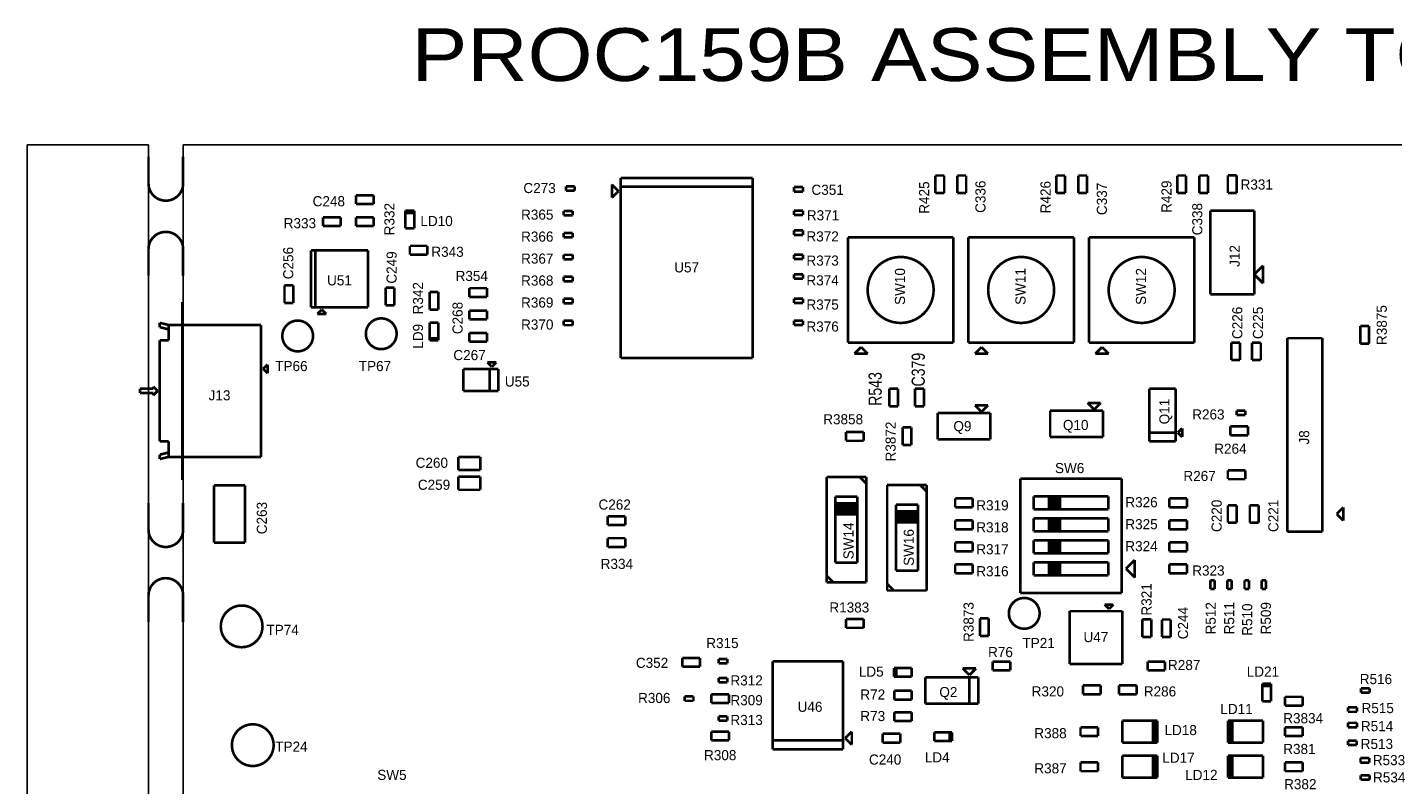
# Model space of a CAD drawing. Extents: x -12 to 112, y -8 to 110.
# Tile 5 of 6: x -12 to 67, y 66 to 110. Entities that reach past the tile are written whole.
import ezdxf
from ezdxf.enums import TextEntityAlignment as Align

# ---------------------------------------------------------------- set-up
doc = ezdxf.new("R2010")
doc.units = 0
for name, color, linetype in [('BG_OUTLINE', 1, 'CONTINUOUS'), ('PG_ASSEMBLY_TOP', 4, 'CONTINUOUS'), ('RD_ASSEMBLY_TOP', 5, 'CONTINUOUS')]:
    doc.layers.add(name, color=color, linetype=linetype)

msp = doc.modelspace()

# ---------------------------------------------------------------- linework, layer by layer
at = {"layer": 'BG_OUTLINE'}
for points in [[(-4.933188, 103.124), (-11.933174, 103.124)], [(-11.933174, 103.124), (-11.933174, -6.083305)], [(-4.933188, -6.083305), (-4.933188, 103.124)], [(-2.933192, 103.124), (102.826807, 103.124)], [(-2.933192, 6.1976), (-2.933192, 103.124)]]:
    msp.add_lwpolyline(points, dxfattribs=at)
at = {"layer": 'BG_OUTLINE', "const_width": 0.1524}
for points in [[(-4.933188, 102.429561), (-4.933188, 100.889559)], [(-2.933192, 100.889559), (-2.933192, 102.429561)], [(-4.933188, 95.549565), (-4.933188, 97.089567)], [(-2.933192, 97.089567), (-2.933192, 95.549565)], [(-2.980947, 94.0435), (-2.980947, 83.7565)], [(-4.933188, 82.421773), (-4.933188, 80.881771)], [(-2.933192, 80.881771), (-2.933192, 82.421773)], [(-4.933188, 75.541777), (-4.933188, 77.081779)], [(-2.933192, 77.081779), (-2.933192, 75.541777)]]:
    msp.add_lwpolyline(points, dxfattribs=at)
for points in [[(-4.933188, 100.889559, 0.414214), (-3.93319, 99.889561)], [(-3.93319, 99.889561, 0.414214), (-2.933192, 100.889559)], [(-4.933188, 97.089567, -0.414214), (-3.93319, 98.089565)], [(-3.93319, 98.089565, -0.414214), (-2.933192, 97.089567)], [(-4.933188, 80.881771, 0.414214), (-3.93319, 79.881773)], [(-3.93319, 79.881773, 0.414214), (-2.933192, 80.881771)], [(-4.933188, 77.081779, -0.414214), (-3.93319, 78.081777)], [(-3.93319, 78.081777, -0.414214), (-2.933192, 77.081779)]]:
    msp.add_lwpolyline(points, format="xyb", dxfattribs=at)
at = {"layer": 'PG_ASSEMBLY_TOP', "const_width": 0.1524}
for points in [[(29.957253, 101.207514), (22.337253, 101.207514)], [(22.337253, 101.207514), (22.337253, 100.699514)], [(29.957253, 90.793514), (29.957253, 101.207514)], [(40.513, 101.346), (40.513, 100.33)], [(41.021, 101.346), (40.513, 101.346)], [(41.021, 100.33), (41.021, 101.346)], [(42.291, 101.346), (41.783, 101.346)], [(41.783, 101.346), (41.783, 100.33)], [(42.291, 100.33), (42.291, 101.346)], [(47.498, 101.346), (47.498, 100.33)], [(48.006, 101.346), (47.498, 101.346)], [(48.006, 100.33), (48.006, 101.346)], [(49.276, 101.346), (48.768, 101.346)], [(48.768, 101.346), (48.768, 100.33)], [(49.276, 100.33), (49.276, 101.346)], [(54.483, 101.346), (54.483, 100.33)], [(54.991, 101.346), (54.483, 101.346)], [(54.991, 100.33), (54.991, 101.346)], [(56.261, 101.346), (55.753, 101.346)], [(55.753, 101.346), (55.753, 100.33)], [(56.261, 100.33), (56.261, 101.346)], [(57.912, 101.357204), (57.404, 101.357204)], [(57.404, 101.357204), (57.404, 100.341204)], [(57.912, 100.341204), (57.912, 101.357204)], [(8.068996, 100.203), (7.052996, 100.203)], [(7.052996, 100.203), (7.052996, 99.695)], [(8.068996, 99.695), (8.068996, 100.203)], [(19.685, 100.722486), (19.177, 100.722486)], [(19.177, 100.722486), (19.177, 100.468486)], [(19.177, 100.468486), (19.685, 100.468486)], [(19.685, 100.468486), (19.685, 100.722486)], [(22.210253, 100.445514), (21.829253, 100.826514)], [(21.829253, 100.826514), (21.829253, 100.064514)], [(21.829253, 100.064514), (22.210253, 100.445514)], [(29.957253, 100.699514), (22.337253, 100.699514)], [(22.337253, 100.699514), (22.337253, 90.793514)], [(22.337253, 100.699514), (29.957253, 100.699514)], [(32.862708, 100.6729), (32.354708, 100.6729)], [(32.354708, 100.6729), (32.354708, 100.4189)], [(32.354708, 100.4189), (32.862708, 100.4189)], [(32.862708, 100.4189), (32.862708, 100.6729)], [(40.513, 100.33), (41.021, 100.33)], [(41.783, 100.33), (42.291, 100.33)], [(47.498, 100.33), (48.006, 100.33)], [(48.768, 100.33), (49.276, 100.33)], [(54.483, 100.33), (54.991, 100.33)], [(55.753, 100.33), (56.261, 100.33)], [(57.404, 100.341204), (57.912, 100.341204)], [(7.052996, 99.695), (8.068996, 99.695)], [(10.414, 99.314), (9.906, 99.314)], [(9.906, 99.314), (9.906, 98.298)], [(10.414, 99.187), (10.414, 99.314)], [(19.558, 99.302514), (19.05, 99.302514)], [(19.05, 99.302514), (19.05, 99.048514)], [(19.558, 99.048514), (19.558, 99.302514)], [(32.862708, 99.314), (32.354708, 99.314)], [(32.354708, 99.314), (32.354708, 99.06)], [(32.862708, 99.06), (32.862708, 99.314)], [(58.928, 99.314), (56.388, 99.314)], [(56.388, 99.314), (56.388, 94.488)], [(58.928, 94.488), (58.928, 99.314)], [(6.163996, 98.933), (5.147996, 98.933)], [(5.147996, 98.933), (5.147996, 98.425)], [(6.163996, 98.425), (6.163996, 98.933)], [(8.068996, 98.933), (7.052996, 98.933)], [(7.052996, 98.933), (7.052996, 98.425)], [(8.068996, 98.425), (8.068996, 98.933)], [(9.906, 99.187), (10.414, 99.187)], [(10.414, 99.187), (9.906, 99.187)], [(10.414, 98.298), (10.414, 99.187)], [(19.05, 99.048514), (19.558, 99.048514)], [(32.354708, 99.06), (32.862708, 99.06)], [(5.147996, 98.425), (6.163996, 98.425)], [(7.052996, 98.425), (8.068996, 98.425)], [(9.906, 98.298), (10.414, 98.298)], [(19.558, 98.032514), (19.05, 98.032514)], [(19.05, 98.032514), (19.05, 97.778514)], [(19.05, 97.778514), (19.558, 97.778514)], [(19.558, 97.778514), (19.558, 98.032514)], [(32.862708, 98.171), (32.354708, 98.171)], [(32.354708, 98.171), (32.354708, 97.917)], [(32.354708, 97.917), (32.862708, 97.917)], [(32.862708, 97.917), (32.862708, 98.171)], [(41.5544, 97.780714), (35.4584, 97.780714)], [(35.4584, 97.780714), (35.4584, 91.684714)], [(41.5544, 91.684714), (41.5544, 97.780714)], [(48.514, 97.780711), (42.418, 97.780711)], [(42.418, 97.780711), (42.418, 91.684711)], [(48.514, 91.684711), (48.514, 97.780711)], [(55.4736, 97.780711), (49.3776, 97.780711)], [(49.3776, 97.780711), (49.3776, 91.684711)], [(55.4736, 91.684711), (55.4736, 97.780711)], [(7.747, 97.028), (4.445, 97.028)], [(4.445, 97.028), (4.445, 93.726)], [(4.699, 97.028), (4.699, 93.726)], [(4.699, 93.726), (4.699, 97.028)], [(7.747, 93.726), (7.747, 97.028)], [(11.176, 97.282), (10.16, 97.282)], [(10.16, 97.282), (10.16, 96.774)], [(11.176, 96.774), (11.176, 97.282)], [(10.16, 96.774), (11.176, 96.774)], [(19.558, 96.762514), (19.05, 96.762514)], [(19.05, 96.762514), (19.05, 96.508514)], [(19.05, 96.508514), (19.558, 96.508514)], [(19.558, 96.508514), (19.558, 96.762514)], [(32.862708, 96.774), (32.354708, 96.774)], [(32.354708, 96.774), (32.354708, 96.52)], [(32.354708, 96.52), (32.862708, 96.52)], [(32.862708, 96.52), (32.862708, 96.774)], [(58.928, 95.631), (59.436, 96.139)], [(59.436, 96.139), (59.436, 95.123)], [(19.558, 95.492514), (19.05, 95.492514)], [(19.05, 95.492514), (19.05, 95.238514)], [(19.558, 95.238514), (19.558, 95.492514)], [(32.862708, 95.631), (32.354708, 95.631)], [(32.354708, 95.631), (32.354708, 95.377)], [(32.354708, 95.377), (32.862708, 95.377)], [(32.862708, 95.377), (32.862708, 95.631)], [(59.436, 95.123), (58.928, 95.631)], [(3.429, 94.996), (2.921, 94.996)], [(2.921, 94.996), (2.921, 93.98)], [(3.429, 93.98), (3.429, 94.996)], [(9.271, 94.869), (8.763, 94.869)], [(8.763, 94.869), (8.763, 93.853)], [(9.271, 93.853), (9.271, 94.869)], [(11.811, 94.615), (11.303, 94.615)], [(11.303, 94.615), (11.303, 93.599)], [(11.811, 93.599), (11.811, 94.615)], [(14.609605, 94.836391), (13.593605, 94.836391)], [(13.593605, 94.836391), (13.593605, 94.328391)], [(14.609605, 94.328391), (14.609605, 94.836391)], [(19.05, 95.238514), (19.558, 95.238514)], [(2.921, 93.98), (3.429, 93.98)], [(8.763, 93.853), (9.271, 93.853)], [(13.593605, 94.328391), (14.609605, 94.328391)], [(19.558, 94.222514), (19.05, 94.222514)], [(19.05, 94.222514), (19.05, 93.968514)], [(19.05, 93.968514), (19.558, 93.968514)], [(19.558, 93.968514), (19.558, 94.222514)], [(32.862708, 94.234), (32.354708, 94.234)], [(32.354708, 94.234), (32.354708, 93.98)], [(32.354708, 93.98), (32.862708, 93.98)], [(32.862708, 93.98), (32.862708, 94.234)], [(56.388, 94.488), (58.928, 94.488)], [(4.445, 93.726), (4.699, 93.726)], [(4.699, 93.726), (7.747, 93.726)], [(5.08, 93.599), (4.826, 93.345)], [(4.826, 93.345), (5.334, 93.345)], [(5.334, 93.345), (5.08, 93.599)], [(11.303, 93.599), (11.811, 93.599)], [(14.609605, 93.540991), (13.593605, 93.540991)], [(13.593605, 93.540991), (13.593605, 93.032991)], [(13.593605, 93.032991), (14.609605, 93.032991)], [(14.609605, 93.032991), (14.609605, 93.540991)], [(-3.772944, 92.71), (-4.280944, 92.837)], [(-4.280944, 92.837), (-4.280944, 92.583)], [(-4.280944, 92.583), (-3.772944, 92.456)], [(-3.772944, 92.71), (-3.772944, 91.821)], [(1.561056, 92.71), (-3.772944, 92.71)], [(-3.772944, 92.456), (-3.772944, 92.71)], [(1.561056, 85.09), (1.561056, 92.71)], [(11.811, 92.837), (11.303, 92.837)], [(11.303, 92.837), (11.303, 91.948)], [(11.811, 91.821), (11.811, 92.837)], [(14.609605, 92.245591), (13.593605, 92.245591)], [(13.593605, 92.245591), (13.593605, 91.737591)], [(14.609605, 91.737591), (14.609605, 92.245591)], [(19.558, 92.952514), (19.05, 92.952514)], [(19.05, 92.952514), (19.05, 92.698514)], [(19.05, 92.698514), (19.558, 92.698514)], [(19.558, 92.698514), (19.558, 92.952514)], [(32.862708, 92.964), (32.354708, 92.964)], [(32.354708, 92.964), (32.354708, 92.71)], [(32.354708, 92.71), (32.862708, 92.71)], [(32.862708, 92.71), (32.862708, 92.964)], [(65.56502, 92.64396), (65.05702, 92.64396)], [(65.05702, 92.64396), (65.05702, 91.62796)], [(65.56502, 91.62796), (65.56502, 92.64396)], [(-3.772944, 91.821), (-4.280944, 91.821)], [(-4.280944, 91.821), (-4.280944, 85.979)], [(11.811, 91.948), (11.303, 91.948)], [(11.303, 91.948), (11.303, 91.821)], [(11.303, 91.948), (11.811, 91.948)], [(11.303, 91.821), (11.811, 91.821)], [(13.593605, 91.737591), (14.609605, 91.737591)], [(35.4584, 91.684714), (41.5544, 91.684714)], [(36.2204, 91.430714), (35.8394, 91.049714)], [(36.6014, 91.049714), (36.2204, 91.430714)], [(42.418, 91.684711), (48.514, 91.684711)], [(43.18, 91.430711), (42.799, 91.049711)], [(43.561, 91.049711), (43.18, 91.430711)], [(49.3776, 91.684711), (55.4736, 91.684711)], [(50.1396, 91.430711), (49.7586, 91.049711)], [(50.5206, 91.049711), (50.1396, 91.430711)], [(58.1152, 91.694), (57.6072, 91.694)], [(57.6072, 91.694), (57.6072, 90.678)], [(58.1152, 90.678), (58.1152, 91.694)], [(59.309, 91.694), (58.801, 91.694)], [(58.801, 91.694), (58.801, 90.678)], [(59.309, 90.678), (59.309, 91.694)], [(62.865003, 91.948), (60.833003, 91.948)], [(60.833003, 91.948), (60.833003, 80.772)], [(62.865003, 80.772), (62.865003, 91.948)], [(65.05702, 91.62796), (65.56502, 91.62796)], [(22.337253, 90.793514), (29.957253, 90.793514)], [(35.8394, 91.049714), (36.6014, 91.049714)], [(42.799, 91.049711), (43.561, 91.049711)], [(49.7586, 91.049711), (50.5206, 91.049711)], [(57.6072, 90.678), (58.1152, 90.678)], [(58.801, 90.678), (59.309, 90.678)], [(1.688056, 90.17), (1.942056, 90.424)], [(1.942056, 89.916), (1.688056, 90.17)], [(1.942056, 90.424), (1.942056, 89.916)], [(13.245605, 88.900775), (13.245605, 90.170775)], [(13.245605, 90.170775), (14.769605, 90.170775)], [(15.150605, 90.551775), (14.642605, 90.551775)], [(14.642605, 90.551775), (14.896605, 90.297775)], [(14.769605, 88.900775), (14.769605, 90.170775)], [(14.769605, 90.170775), (15.277605, 90.170775)], [(14.769605, 90.170775), (14.769605, 88.900775)], [(14.896605, 90.297775), (15.150605, 90.551775)], [(15.277605, 90.170775), (15.277605, 88.900775)], [(-4.407944, 88.9), (-4.661944, 89.154)], [(-4.661944, 89.154), (-4.661944, 89.027)], [(-5.423944, 89.027), (-5.423944, 88.773)], [(-4.661944, 89.027), (-5.423944, 89.027)], [(-5.423944, 88.773), (-4.661944, 88.773)], [(-4.661944, 88.646), (-4.407944, 88.9)], [(-4.661944, 88.773), (-4.661944, 88.646)], [(15.277605, 88.900775), (13.245605, 88.900775)], [(38.354, 89.027), (37.846, 89.027)], [(37.846, 89.027), (37.846, 88.011)], [(38.354, 88.011), (38.354, 89.027)], [(39.3446, 89.027), (39.3446, 88.011)], [(39.8526, 89.027), (39.3446, 89.027)], [(39.8526, 88.011), (39.8526, 89.027)], [(54.387598, 89.027), (52.863598, 89.027)], [(52.863598, 89.027), (52.863598, 85.979)], [(54.387598, 86.487), (54.387598, 89.027)], [(37.846, 88.011), (38.354, 88.011)], [(39.3446, 88.011), (39.8526, 88.011)], [(43.688, 87.63), (40.64, 87.63)], [(40.64, 87.63), (40.64, 86.106)], [(43.561, 88.0745), (42.799, 88.0745)], [(42.799, 88.0745), (43.18, 87.6935)], [(43.18, 87.6935), (43.561, 88.0745)], [(43.688, 86.106), (43.688, 87.63)], [(50.189994, 87.757), (47.141994, 87.757)], [(47.141994, 87.757), (47.141994, 86.233)], [(50.062994, 88.2015), (49.300994, 88.2015)], [(49.300994, 88.2015), (49.681994, 87.8205)], [(49.681994, 87.8205), (50.062994, 88.2015)], [(50.189994, 86.233), (50.189994, 87.757)], [(58.42, 87.757), (57.912, 87.757)], [(57.912, 87.757), (57.912, 87.503)], [(57.912, 87.503), (58.42, 87.503)], [(58.42, 87.503), (58.42, 87.757)], [(38.61689, 86.798429), (38.61689, 85.782429)], [(39.12489, 86.798429), (38.61689, 86.798429)], [(39.12489, 85.782429), (39.12489, 86.798429)], [(54.768598, 86.741), (54.514598, 86.487)], [(54.768598, 86.233), (54.768598, 86.741)], [(58.563784, 86.84638), (57.547784, 86.84638)], [(57.547784, 86.84638), (57.547784, 86.33838)], [(58.563784, 86.33838), (58.563784, 86.84638)], [(-4.280944, 85.979), (-3.772944, 85.979)], [(-3.772944, 85.979), (-3.772944, 85.09)], [(36.374611, 86.52433), (35.358611, 86.52433)], [(35.358611, 86.52433), (35.358611, 86.01633)], [(35.358611, 86.01633), (36.374611, 86.01633)], [(36.374611, 86.01633), (36.374611, 86.52433)], [(40.64, 86.106), (43.688, 86.106)], [(47.141994, 86.233), (50.189994, 86.233)], [(52.863598, 86.487), (54.387598, 86.487)], [(54.387598, 86.487), (52.863598, 86.487)], [(52.863598, 85.979), (54.387598, 85.979)], [(54.387598, 85.979), (54.387598, 86.487)], [(54.514598, 86.487), (54.768598, 86.233)], [(57.547784, 86.33838), (58.563784, 86.33838)], [(-3.772944, 85.344), (-4.280944, 85.217)], [(-4.280944, 85.217), (-4.280944, 84.963)], [(-3.772944, 85.09), (-3.772944, 85.344)], [(38.61689, 85.782429), (39.12489, 85.782429)], [(-4.280944, 84.963), (-3.772944, 85.09)], [(-3.772944, 85.09), (1.561056, 85.09)], [(14.224, 85.09), (12.954, 85.09)], [(12.954, 85.09), (12.954, 84.328)], [(12.954, 84.328), (14.224, 84.328)], [(14.224, 84.328), (14.224, 85.09)], [(58.42, 84.308955), (57.404, 84.308955)], [(57.404, 84.308955), (57.404, 83.800955)], [(58.42, 83.800955), (58.42, 84.308955)], [(14.224, 83.947), (12.954, 83.947)], [(12.954, 83.947), (12.954, 83.185)], [(14.224, 83.185), (14.224, 83.947)], [(36.519612, 83.933538), (34.233612, 83.933538)], [(34.233612, 83.933538), (34.233612, 77.837538)], [(36.519612, 83.552538), (36.138612, 83.933538)], [(36.138612, 83.933538), (36.519612, 83.552538)], [(36.519612, 83.552538), (36.519612, 83.933538)], [(36.519612, 77.837538), (36.519612, 83.552538)], [(51.268693, 83.829576), (45.426693, 83.829576)], [(45.426693, 83.829576), (45.426693, 77.225576)], [(51.268693, 77.225576), (51.268693, 83.829576)], [(57.404, 83.800955), (58.42, 83.800955)], [(-1.143, 83.439), (-1.143, 80.137)], [(0.635, 83.439), (-1.143, 83.439)], [(0.635, 80.137), (0.635, 83.439)], [(12.954, 83.185), (14.224, 83.185)], [(36.011612, 82.790538), (34.741612, 82.790538)], [(34.741612, 82.790538), (34.741612, 82.282538)], [(36.011612, 78.980538), (36.011612, 82.790538)], [(40.01389, 83.463638), (37.72789, 83.463638)], [(37.72789, 83.463638), (37.72789, 77.367638)], [(40.01389, 83.082638), (39.63289, 83.463638)], [(39.63289, 83.463638), (40.01389, 83.082638)], [(40.01389, 83.082638), (40.01389, 83.463638)], [(40.01389, 77.367638), (40.01389, 83.082638)], [(46.188693, 82.051571), (46.188693, 82.813571)], [(46.188693, 82.813571), (50.506693, 82.813571)], [(47.204693, 82.813571), (47.077694, 82.813571)], [(47.077694, 82.813571), (47.077694, 82.051571)], [(47.204693, 82.051571), (47.204693, 82.813571)], [(47.458694, 82.813571), (47.331694, 82.813571)], [(47.331694, 82.813571), (47.331694, 82.051571)], [(47.458694, 82.051571), (47.458694, 82.813571)], [(47.712694, 82.813571), (47.585693, 82.813571)], [(47.585693, 82.813571), (47.585693, 82.051571)], [(47.712694, 82.051571), (47.712694, 82.813571)], [(50.506693, 82.813571), (50.506693, 82.051571)], [(36.011612, 82.409538), (34.741612, 82.409538)], [(34.741612, 82.409538), (34.741612, 78.980538)], [(34.741612, 82.282538), (36.011612, 82.282538)], [(34.741612, 82.028538), (34.741612, 82.155538)], [(34.741612, 82.155538), (36.011612, 82.155538)], [(36.011612, 82.028538), (34.741612, 82.028538)], [(36.011612, 82.155538), (36.011612, 82.409538)], [(36.011612, 82.282538), (36.011612, 81.774538)], [(36.011612, 81.901538), (36.011612, 82.028538)], [(39.50589, 82.320638), (38.23589, 82.320638)], [(38.23589, 82.320638), (38.23589, 81.812638)], [(39.50589, 81.939638), (38.23589, 81.939638)], [(38.23589, 81.939638), (38.23589, 78.510638)], [(39.50589, 78.510638), (39.50589, 82.320638)], [(39.50589, 81.685638), (39.50589, 81.939638)], [(42.672, 82.686573), (41.656, 82.686573)], [(41.656, 82.686573), (41.656, 82.178573)], [(41.656, 82.178573), (42.672, 82.178573)], [(42.672, 82.178573), (42.672, 82.686573)], [(47.712694, 82.051571), (46.188693, 82.051571)], [(47.077694, 82.051571), (47.712694, 82.051571)], [(47.331694, 82.051571), (47.204693, 82.051571)], [(47.585693, 82.051571), (47.458694, 82.051571)], [(50.506693, 82.051571), (47.712694, 82.051571)], [(55.039387, 82.686573), (54.023387, 82.686573)], [(54.023387, 82.686573), (54.023387, 82.178573)], [(54.023387, 82.178573), (55.039387, 82.178573)], [(55.039387, 82.178573), (55.039387, 82.686573)], [(57.404, 82.296), (57.404, 81.28)], [(57.912, 82.296), (57.404, 82.296)], [(57.912, 81.28), (57.912, 82.296)], [(58.674, 82.296), (58.674, 81.28)], [(59.182, 82.296), (58.674, 82.296)], [(59.182, 81.28), (59.182, 82.296)], [(63.690503, 81.788), (64.071503, 82.169)], [(64.071503, 82.169), (64.071503, 81.407)], [(22.606, 81.661), (21.59, 81.661)], [(21.59, 81.661), (21.59, 81.153)], [(21.59, 81.153), (22.606, 81.153)], [(22.606, 81.153), (22.606, 81.661)], [(34.741612, 81.774538), (34.741612, 81.901538)], [(34.741612, 81.901538), (36.011612, 81.901538)], [(36.011612, 81.774538), (34.741612, 81.774538)], [(38.23589, 81.812638), (39.50589, 81.812638)], [(38.23589, 81.558638), (38.23589, 81.685638)], [(38.23589, 81.685638), (39.50589, 81.685638)], [(39.50589, 81.558638), (38.23589, 81.558638)], [(38.23589, 81.304638), (38.23589, 81.431638)], [(38.23589, 81.431638), (39.50589, 81.431638)], [(39.50589, 81.304638), (38.23589, 81.304638)], [(39.50589, 81.812638), (39.50589, 81.304638)], [(39.50589, 81.431638), (39.50589, 81.558638)], [(42.672, 81.414041), (41.656, 81.414041)], [(41.656, 81.414041), (41.656, 80.906041)], [(42.672, 80.906041), (42.672, 81.414041)], [(46.188693, 80.781571), (46.188693, 81.543571)], [(46.188693, 81.543571), (50.506693, 81.543571)], [(47.204693, 81.543571), (47.077694, 81.543571)], [(47.077694, 81.543571), (47.077694, 80.781571)], [(47.204693, 80.781571), (47.204693, 81.543571)], [(47.458694, 81.543571), (47.331694, 81.543571)], [(47.331694, 81.543571), (47.331694, 80.781571)], [(47.458694, 80.781571), (47.458694, 81.543571)], [(47.712694, 81.543571), (47.585693, 81.543571)], [(47.585693, 81.543571), (47.585693, 80.781571)], [(47.712694, 80.781571), (47.712694, 81.543571)], [(50.506693, 81.543571), (50.506693, 80.781571)], [(55.039387, 81.416576), (54.023387, 81.416576)], [(54.023387, 81.416576), (54.023387, 80.908576)], [(55.039387, 80.908576), (55.039387, 81.416576)], [(57.404, 81.28), (57.912, 81.28)], [(58.674, 81.28), (59.182, 81.28)], [(64.071503, 81.407), (63.690503, 81.788)], [(22.606, 80.391), (21.59, 80.391)], [(21.59, 80.391), (21.59, 79.883)], [(22.606, 79.883), (22.606, 80.391)], [(41.656, 80.906041), (42.672, 80.906041)], [(47.712694, 80.781571), (46.188693, 80.781571)], [(47.077694, 80.781571), (47.712694, 80.781571)], [(47.331694, 80.781571), (47.204693, 80.781571)], [(47.585693, 80.781571), (47.458694, 80.781571)], [(50.506693, 80.781571), (47.712694, 80.781571)], [(54.023387, 80.908576), (55.039387, 80.908576)], [(60.833003, 80.772), (62.865003, 80.772)], [(-1.143, 80.137), (0.635, 80.137)], [(21.59, 79.883), (22.606, 79.883)], [(42.672, 80.146578), (41.656, 80.146578)], [(41.656, 80.146578), (41.656, 79.638578)], [(41.656, 79.638578), (42.672, 79.638578)], [(42.672, 79.638578), (42.672, 80.146578)], [(46.188693, 79.511571), (46.188693, 80.273571)], [(46.188693, 80.273571), (50.506693, 80.273571)], [(47.204693, 80.273571), (47.077694, 80.273571)], [(47.077694, 80.273571), (47.077694, 79.511571)], [(47.204693, 79.511571), (47.204693, 80.273571)], [(47.458694, 80.273571), (47.331694, 80.273571)], [(47.331694, 80.273571), (47.331694, 79.511571)], [(47.458694, 79.511571), (47.458694, 80.273571)], [(47.712694, 80.273571), (47.585693, 80.273571)], [(47.585693, 80.273571), (47.585693, 79.511571)], [(47.712694, 79.511571), (47.712694, 80.273571)], [(50.506693, 80.273571), (50.506693, 79.511571)], [(55.039387, 80.146578), (54.023387, 80.146578)], [(54.023387, 80.146578), (54.023387, 79.638578)], [(54.023387, 79.638578), (55.039387, 79.638578)], [(55.039387, 79.638578), (55.039387, 80.146578)], [(34.741612, 78.980538), (36.011612, 78.980538)], [(42.672, 78.876581), (41.656, 78.876581)], [(41.656, 78.876581), (41.656, 78.368581)], [(42.672, 78.368581), (42.672, 78.876581)], [(47.712694, 79.511571), (46.188693, 79.511571)], [(46.188693, 78.241571), (46.188693, 79.003571)], [(46.188693, 79.003571), (50.506693, 79.003571)], [(47.077694, 79.511571), (47.712694, 79.511571)], [(47.204693, 79.003571), (47.077694, 79.003571)], [(47.077694, 79.003571), (47.077694, 78.241571)], [(47.331694, 79.511571), (47.204693, 79.511571)], [(47.204693, 78.241571), (47.204693, 79.003571)], [(47.458694, 79.003571), (47.331694, 79.003571)], [(47.331694, 79.003571), (47.331694, 78.241571)], [(47.585693, 79.511571), (47.458694, 79.511571)], [(47.458694, 78.241571), (47.458694, 79.003571)], [(47.712694, 79.003571), (47.585693, 79.003571)], [(47.585693, 79.003571), (47.585693, 78.241571)], [(50.506693, 79.511571), (47.712694, 79.511571)], [(47.712694, 78.241571), (47.712694, 79.003571)], [(50.506693, 79.003571), (50.506693, 78.241571)], [(52.030693, 79.130571), (51.522694, 78.622571)], [(52.030693, 78.114571), (52.030693, 79.130571)], [(55.039387, 78.876581), (54.023387, 78.876581)], [(54.023387, 78.876581), (54.023387, 78.368581)], [(55.039387, 78.368581), (55.039387, 78.876581)], [(34.614612, 77.837538), (34.233612, 78.218538)], [(34.233612, 78.218538), (34.614612, 77.837538)], [(38.23589, 78.510638), (39.50589, 78.510638)], [(41.656, 78.368581), (42.672, 78.368581)], [(47.712694, 78.241571), (46.188693, 78.241571)], [(47.077694, 78.241571), (47.712694, 78.241571)], [(47.331694, 78.241571), (47.204693, 78.241571)], [(47.585693, 78.241571), (47.458694, 78.241571)], [(50.506693, 78.241571), (47.712694, 78.241571)], [(51.522694, 78.622571), (52.030693, 78.114571)], [(54.023387, 78.368581), (55.039387, 78.368581)], [(34.233612, 77.837538), (34.614612, 77.837538)], [(34.614612, 77.837538), (36.519612, 77.837538)], [(38.10889, 77.367638), (37.72789, 77.748638)], [(37.72789, 77.748638), (38.10889, 77.367638)], [(37.72789, 77.367638), (38.10889, 77.367638)], [(38.10889, 77.367638), (40.01389, 77.367638)], [(45.426693, 77.225576), (51.268693, 77.225576)], [(56.639714, 77.955689), (56.385714, 77.955689)], [(56.385714, 77.955689), (56.385714, 77.447689)], [(56.385714, 77.447689), (56.639714, 77.447689)], [(56.639714, 77.447689), (56.639714, 77.955689)], [(57.630314, 77.955689), (57.376314, 77.955689)], [(57.376314, 77.955689), (57.376314, 77.447689)], [(57.376314, 77.447689), (57.630314, 77.447689)], [(57.630314, 77.447689), (57.630314, 77.955689)], [(58.620914, 77.955689), (58.366914, 77.955689)], [(58.366914, 77.955689), (58.366914, 77.447689)], [(58.366914, 77.447689), (58.620914, 77.447689)], [(58.620914, 77.447689), (58.620914, 77.955689)], [(59.611514, 77.955689), (59.357514, 77.955689)], [(59.357514, 77.955689), (59.357514, 77.447689)], [(59.357514, 77.447689), (59.611514, 77.447689)], [(59.611514, 77.447689), (59.611514, 77.955689)], [(50.8, 76.5556), (50.292, 76.5556)], [(50.292, 76.5556), (50.546, 76.3016)], [(50.546, 76.3016), (50.8, 76.5556)], [(36.374611, 75.718154), (35.358611, 75.718154)], [(35.358611, 75.718154), (35.358611, 75.210154)], [(36.374611, 75.210154), (36.374611, 75.718154)], [(43.597576, 75.758261), (43.089576, 75.758261)], [(43.089576, 75.758261), (43.089576, 74.742261)], [(43.597576, 74.742261), (43.597576, 75.758261)], [(48.26, 76.1746), (48.26, 73.1266)], [(51.308, 76.1746), (48.26, 76.1746)], [(51.308, 73.1266), (51.308, 76.1746)], [(52.470045, 75.69502), (52.470045, 74.67902)], [(52.978045, 75.69502), (52.470045, 75.69502)], [(52.978045, 74.67902), (52.978045, 75.69502)], [(54.102, 75.692), (53.594, 75.692)], [(53.594, 75.692), (53.594, 74.676)], [(54.102, 74.676), (54.102, 75.692)], [(35.358611, 75.210154), (36.374611, 75.210154)], [(43.089576, 74.742261), (43.597576, 74.742261)], [(52.470045, 74.67902), (52.978045, 74.67902)], [(53.594, 74.676), (54.102, 74.676)], [(26.921988, 73.4695), (25.905988, 73.4695)], [(25.905988, 73.4695), (25.905988, 72.9615)], [(26.921988, 72.9615), (26.921988, 73.4695)], [(28.499003, 73.406), (27.991003, 73.406)], [(27.991003, 73.406), (27.991003, 73.152)], [(28.499003, 73.152), (28.499003, 73.406)], [(35.179, 73.279), (31.115, 73.279)], [(31.115, 73.279), (31.115, 68.199)], [(35.179, 68.707), (35.179, 73.279)], [(25.905988, 72.9615), (26.921988, 72.9615)], [(27.991003, 73.152), (28.499003, 73.152)], [(38.252598, 72.898), (38.125598, 72.898)], [(38.125598, 72.898), (38.125598, 72.39)], [(38.252598, 72.39), (38.252598, 72.898)], [(39.141598, 72.898), (38.252598, 72.898)], [(38.252598, 72.898), (38.252598, 72.39)], [(39.141598, 72.39), (39.141598, 72.898)], [(42.859777, 72.862803), (42.097777, 72.862803)], [(42.097777, 72.862803), (42.478777, 72.481803)], [(42.478777, 72.481803), (42.859777, 72.862803)], [(44.836984, 73.261545), (43.820984, 73.261545)], [(43.820984, 73.261545), (43.820984, 72.753545)], [(43.820984, 72.753545), (44.836984, 72.753545)], [(44.836984, 72.753545), (44.836984, 73.261545)], [(48.26, 73.1266), (51.308, 73.1266)], [(53.782989, 73.260809), (52.766989, 73.260809)], [(52.766989, 73.260809), (52.766989, 72.752809)], [(52.766989, 72.752809), (53.782989, 72.752809)], [(53.782989, 72.752809), (53.782989, 73.260809)], [(28.499003, 72.3138), (27.991003, 72.3138)], [(27.991003, 72.3138), (27.991003, 72.0598)], [(27.991003, 72.0598), (28.499003, 72.0598)], [(28.499003, 72.0598), (28.499003, 72.3138)], [(38.125598, 72.39), (39.141598, 72.39)], [(42.986777, 72.354803), (39.938777, 72.354803)], [(39.938777, 72.354803), (39.938777, 70.830803)], [(42.478777, 70.830803), (42.478777, 72.354803)], [(42.478777, 72.354803), (42.478777, 70.830803)], [(42.986777, 70.830803), (42.986777, 72.354803)], [(50.052, 71.882), (49.036, 71.882)], [(49.036, 71.882), (49.036, 71.374)], [(50.052, 71.374), (50.052, 71.882)], [(52.131989, 71.882), (51.115989, 71.882)], [(51.115989, 71.882), (51.115989, 71.374)], [(52.131989, 71.374), (52.131989, 71.882)], [(59.39282, 71.978393), (59.39282, 70.962393)], [(59.90082, 71.978393), (59.39282, 71.978393)], [(59.90082, 71.851393), (59.39282, 71.851393)], [(59.39282, 71.851393), (59.90082, 71.851393)], [(59.90082, 71.851393), (59.90082, 71.978393)], [(59.90082, 70.962393), (59.90082, 71.851393)], [(65.599015, 71.710804), (65.091015, 71.710804)], [(65.091015, 71.710804), (65.091015, 71.456804)], [(65.599015, 71.456804), (65.599015, 71.710804)], [(26.543, 71.247), (26.035, 71.247)], [(26.035, 71.247), (26.035, 70.993)], [(26.035, 70.993), (26.543, 70.993)], [(26.543, 70.993), (26.543, 71.247)], [(28.593004, 71.374), (27.577004, 71.374)], [(27.577004, 71.374), (27.577004, 70.866)], [(28.593004, 70.866), (28.593004, 71.374)], [(39.151598, 71.574477), (38.135598, 71.574477)], [(38.135598, 71.574477), (38.135598, 71.066477)], [(38.135598, 71.066477), (39.151598, 71.066477)], [(39.151598, 71.066477), (39.151598, 71.574477)], [(49.036, 71.374), (50.052, 71.374)], [(51.115989, 71.374), (52.131989, 71.374)], [(59.39282, 70.962393), (59.90082, 70.962393)], [(61.722, 71.224394), (60.706, 71.224394)], [(60.706, 71.224394), (60.706, 70.716394)], [(61.722, 70.716394), (61.722, 71.224394)], [(65.091015, 71.456804), (65.599015, 71.456804)], [(27.577004, 70.866), (28.593004, 70.866)], [(39.151598, 70.329877), (38.135598, 70.329877)], [(38.135598, 70.329877), (38.135598, 69.821877)], [(39.151598, 69.821877), (39.151598, 70.329877)], [(39.938777, 70.830803), (42.478777, 70.830803)], [(42.478777, 70.830803), (42.986777, 70.830803)], [(60.706, 70.716394), (61.722, 70.716394)], [(64.856413, 70.611746), (64.348413, 70.611746)], [(64.348413, 70.611746), (64.348413, 70.357746)], [(64.348413, 70.357746), (64.856413, 70.357746)], [(64.856413, 70.357746), (64.856413, 70.611746)], [(28.499003, 70.104), (27.991003, 70.104)], [(27.991003, 70.104), (27.991003, 69.85)], [(27.991003, 69.85), (28.499003, 69.85)], [(28.499003, 69.85), (28.499003, 70.104)], [(38.135598, 69.821877), (39.151598, 69.821877)], [(49.911, 69.469), (48.895, 69.469)], [(48.895, 69.469), (48.895, 68.961)], [(49.911, 68.961), (49.911, 69.469)], [(53.34, 69.85), (51.308, 69.85)], [(51.308, 69.85), (51.308, 68.58)], [(53.086, 68.58), (53.086, 69.85)], [(53.086, 69.85), (53.213, 69.85)], [(53.213, 69.85), (53.213, 68.58)], [(53.34, 68.58), (53.34, 69.85)], [(57.531, 69.85), (57.404, 69.85)], [(57.404, 69.85), (57.404, 68.58)], [(59.436, 69.85), (57.531, 69.85)], [(57.531, 69.85), (57.658, 69.85)], [(57.531, 68.58), (57.531, 69.85)], [(57.658, 69.85), (57.658, 68.58)], [(59.436, 68.58), (59.436, 69.85)], [(61.722, 69.469), (60.706, 69.469)], [(60.706, 69.469), (60.706, 68.961)], [(61.722, 68.961), (61.722, 69.469)], [(64.859621, 69.722746), (64.351621, 69.722746)], [(64.351621, 69.722746), (64.351621, 69.468746)], [(64.351621, 69.468746), (64.859621, 69.468746)], [(64.859621, 69.468746), (64.859621, 69.722746)], [(28.593004, 69.215), (27.577004, 69.215)], [(27.577004, 69.215), (27.577004, 68.707)], [(27.577004, 68.707), (28.593004, 68.707)], [(28.593004, 68.707), (28.593004, 69.215)], [(35.179, 68.707), (31.115, 68.707)], [(31.115, 68.707), (35.179, 68.707)], [(35.179, 68.199), (35.179, 68.707)], [(35.687, 69.215), (35.306, 68.834)], [(35.306, 68.834), (35.687, 68.453)], [(35.687, 68.453), (35.687, 69.215)], [(38.481, 69.088), (37.465, 69.088)], [(37.465, 69.088), (37.465, 68.58)], [(37.465, 68.58), (38.481, 68.58)], [(38.481, 68.58), (38.481, 69.088)], [(41.470778, 69.179623), (40.454778, 69.179623)], [(40.454778, 69.179623), (40.454778, 68.671623)], [(40.454778, 68.671623), (41.343778, 68.671623)], [(41.343778, 69.179623), (41.343778, 68.671623)], [(41.343778, 68.671623), (41.343778, 69.179623)], [(41.343778, 68.671623), (41.470778, 68.671623)], [(41.470778, 68.671623), (41.470778, 69.179623)], [(48.895, 68.961), (49.911, 68.961)], [(51.308, 68.58), (53.213, 68.58)], [(53.213, 68.58), (53.086, 68.58)], [(53.213, 68.58), (53.34, 68.58)], [(57.404, 68.58), (59.436, 68.58)], [(57.658, 68.58), (57.531, 68.58)], [(60.706, 68.961), (61.722, 68.961)], [(64.849461, 68.6943), (64.341461, 68.6943)], [(64.341461, 68.6943), (64.341461, 68.4403)], [(64.849461, 68.4403), (64.849461, 68.6943)], [(31.115, 68.199), (35.179, 68.199)], [(53.34, 67.818), (51.308, 67.818)], [(51.308, 67.818), (51.308, 66.548)], [(53.086, 66.548), (53.086, 67.818)], [(53.086, 67.818), (53.213, 67.818)], [(53.213, 67.818), (53.213, 66.548)], [(53.34, 66.548), (53.34, 67.818)], [(57.531, 67.818), (57.404, 67.818)], [(57.404, 67.818), (57.404, 66.548)], [(59.436, 67.818), (57.531, 67.818)], [(57.531, 67.818), (57.658, 67.818)], [(57.531, 66.548), (57.531, 67.818)], [(57.658, 67.818), (57.658, 66.548)], [(59.436, 66.548), (59.436, 67.818)], [(64.341461, 68.4403), (64.849461, 68.4403)], [(49.911, 67.437), (48.895, 67.437)], [(48.895, 67.437), (48.895, 66.929)], [(49.911, 66.929), (49.911, 67.437)], [(61.722, 67.437), (60.706, 67.437)], [(60.706, 67.437), (60.706, 66.929)], [(61.722, 66.929), (61.722, 67.437)], [(65.573857, 67.681856), (65.065857, 67.681856)], [(65.065857, 67.681856), (65.065857, 67.427856)], [(65.065857, 67.427856), (65.573857, 67.427856)], [(65.573857, 67.427856), (65.573857, 67.681856)], [(48.895, 66.929), (49.911, 66.929)], [(51.308, 66.548), (53.213, 66.548)], [(53.213, 66.548), (53.086, 66.548)], [(53.213, 66.548), (53.34, 66.548)], [(57.404, 66.548), (59.436, 66.548)], [(57.658, 66.548), (57.531, 66.548)], [(60.706, 66.929), (61.722, 66.929)], [(65.587065, 66.68516), (65.079065, 66.68516)], [(65.079065, 66.68516), (65.079065, 66.43116)], [(65.079065, 66.43116), (65.587065, 66.43116)], [(65.587065, 66.43116), (65.587065, 66.68516)]]:
    msp.add_lwpolyline(points, dxfattribs=at)
for points in [[(40.4114, 94.732714, 1), (36.6014, 94.732714, 1)], [(47.371, 94.732711, 1), (43.561, 94.732711, 1)], [(54.3306, 94.732711, 1), (50.5206, 94.732711, 1)], [(9.398, 92.202, 1), (7.62, 92.202, 1)], [(4.572, 92.075, 1), (2.794, 92.075, 1)], [(1.651869, 75.29576, 1), (-0.757789, 75.29576, 1)], [(46.5328, 76.0476, 1), (44.7548, 76.0476, 1)], [(2.291949, 68.43268, 1), (-0.117709, 68.43268, 1)]]:
    msp.add_lwpolyline(points, format="xyb", close=True, dxfattribs=at)

# ---------------------------------------------------------------- texts
at = {"layer": 'PG_ASSEMBLY_TOP', "width": 1.183333}
msp.add_text('PROC159B ASSEMBLY TOP', height=3.048, dxfattribs=at).set_placement((10.2616, 106.807))
at = {"layer": 'RD_ASSEMBLY_TOP'}
for s, p in [('C336', (43.4086, 99.187)), ('R426', (47.1678, 99.1616)), ('R429', (54.1528, 99.187)), ('R425', (40.1574, 99.1362)), ('C337', (50.419, 99.06)), ('R332', (9.271, 97.8916)), ('C338', (55.9308, 97.8916)), ('C256', (3.429, 95.3516)), ('C249', (9.398, 95.0976)), ('SW10', (38.7604, 93.869114)), ('SW11', (45.72, 93.869111)), ('SW12', (52.6796, 93.869111)), ('R342', (10.922, 93.3196)), ('C268', (13.208, 92.1766)), ('C226', (58.2422, 91.8972)), ('C225', (59.436, 91.8972)), ('R3875', (66.5861, 91.5543)), ('LD9', (10.922, 91.3384)), ('R3872', (38.218534, 84.8233)), ('J8', (62.103003, 85.8012)), ('C263', (1.905, 80.6196)), ('C220', (57.0484, 80.7466)), ('C221', (60.325, 80.7466)), ('SW14', (35.7886, 79.1718)), ('SW16', (39.2684, 78.7908)), ('R321', (52.9971, 75.9206)), ('R3873', (42.7228, 74.3966)), ('R512', (56.7055, 74.8284)), ('R511', (57.7723, 74.8284)), ('R510', (58.8137, 74.7522)), ('R509', (59.890914, 74.831489)), ('C244', (55.1053, 74.549))]:
    msp.add_text(s, height=0.5842, rotation=90, dxfattribs=at).set_placement(p)
for s, p in [('R331', (58.1406, 100.5332)), ('C248', (4.5466, 99.568)), ('R365', (16.5862, 98.794514)), ('LD10', (10.7696, 98.425)), ('R371', (33.091308, 98.7552)), ('R366', (16.5862, 97.524514)), ('R372', (33.065908, 97.536)), ('R343', (11.4046, 96.647)), ('R367', (16.5862, 96.254514)), ('R373', (33.065908, 96.139)), ('R354', (12.8016, 95.25)), ('R368', (16.5862, 94.984514)), ('R374', (33.065908, 94.996)), ('R369', (16.5862, 93.714514)), ('R375', (33.065908, 93.599)), ('R370', (16.5862, 92.444514)), ('R376', (33.065908, 92.329)), ('C267', (12.6746, 90.678)), ('TP66', (2.3876, 90.043)), ('TP67', (7.2136, 90.043)), ('U55', (15.6464, 89.154)), ('J13', (-1.4605, 88.3539)), ('R3858', (34.036, 86.9696)), ('R263', (55.3466, 87.249)), ('Q9', (41.5544, 86.571666)), ('Q10', (47.879, 86.6394)), ('R264', (56.6166, 85.2678)), ('SW6', (47.4218, 84.1502)), ('R267', (54.8386, 83.693)), ('C262', (21.0566, 82.042)), ('R319', (42.8752, 82.000773)), ('R326', (51.483387, 82.178573)), ('R318', (42.8752, 80.728241)), ('R325', (51.483387, 80.908576)), ('R317', (42.8752, 79.460778)), ('R324', (51.483387, 79.638578)), ('R334', (21.1836, 78.613)), ('R316', (42.8752, 78.190781)), ('R323', (55.3466, 78.232)), ('R1383', (34.3916, 76.0984)), ('TP74', (1.8796, 74.803)), ('R315', (27.2796, 74.041)), ('TP21', (45.5422, 74.041)), ('C352', (23.2156, 72.898)), ('R76', (43.556786, 73.518268)), ('R287', (53.9496, 72.771)), ('LD5', (36.0934, 72.39)), ('LD21', (58.4962, 72.39)), ('R516', (65.024, 71.9582)), ('R312', (28.6766, 71.882)), ('Q2', (40.7416, 71.2089)), ('R320', (46.0756, 71.247)), ('R286', (52.5526, 71.247)), ('R306', (23.3426, 70.866)), ('R309', (28.6766, 70.739)), ('R72', (36.179798, 71.066477)), ('R313', (28.6766, 69.596)), ('R73', (36.179798, 69.821877)), ('LD11', (56.9722, 70.231)), ('R3834', (60.6044, 69.6976)), ('R515', (65.1256, 70.2818)), ('R388', (46.228, 68.834)), ('LD18', (53.7464, 69.0118)), ('R514', (65.088221, 69.240146)), ('TP24', (2.3876, 68.055066)), ('R513', (65.078061, 68.2117)), ('R308', (27.1526, 67.564)), ('C240', (36.6776, 67.31)), ('LD4', (39.9034, 67.437)), ('LD17', (53.6194, 67.4116)), ('R381', (60.6044, 67.9196)), ('R533', (65.777057, 67.275456)), ('R387', (46.228, 66.802)), ('SW5', (8.2804, 66.421)), ('LD12', (54.9402, 66.421)), ('R382', (60.6552, 65.8876)), ('R534', (65.790265, 66.27876))]:
    msp.add_text(s, height=0.5842, dxfattribs=at).set_placement(p)
for s, p in [('C273', (17.653, 100.33)), ('C351', (34.29, 100.2284)), ('R333', (3.81, 98.298)), ('U57', (26.147253, 95.746514)), ('U51', (6.096, 94.996)), ('C260', (11.43, 84.455)), ('C259', (11.557, 83.185)), ('U47', (49.784, 74.3839)), ('U46', (33.274, 70.358))]:
    msp.add_text(s, height=0.5842, dxfattribs=at).set_placement(p, align=Align.CENTER)
for s, p in [('J12', (58.0898, 96.6978)), ('Q11', (54.031998, 87.7062))]:
    msp.add_text(s, height=0.5842, rotation=90, dxfattribs=at).set_placement(p, align=Align.CENTER)
at = {"layer": 'RD_ASSEMBLY_TOP', "width": 0.8}
for s, p in [('C379', (39.9034, 89.154)), ('R543', (37.4142, 88.0364))]:
    msp.add_text(s, height=0.762, rotation=90, dxfattribs=at).set_placement(p)

doc.saveas('drawing.dxf')
